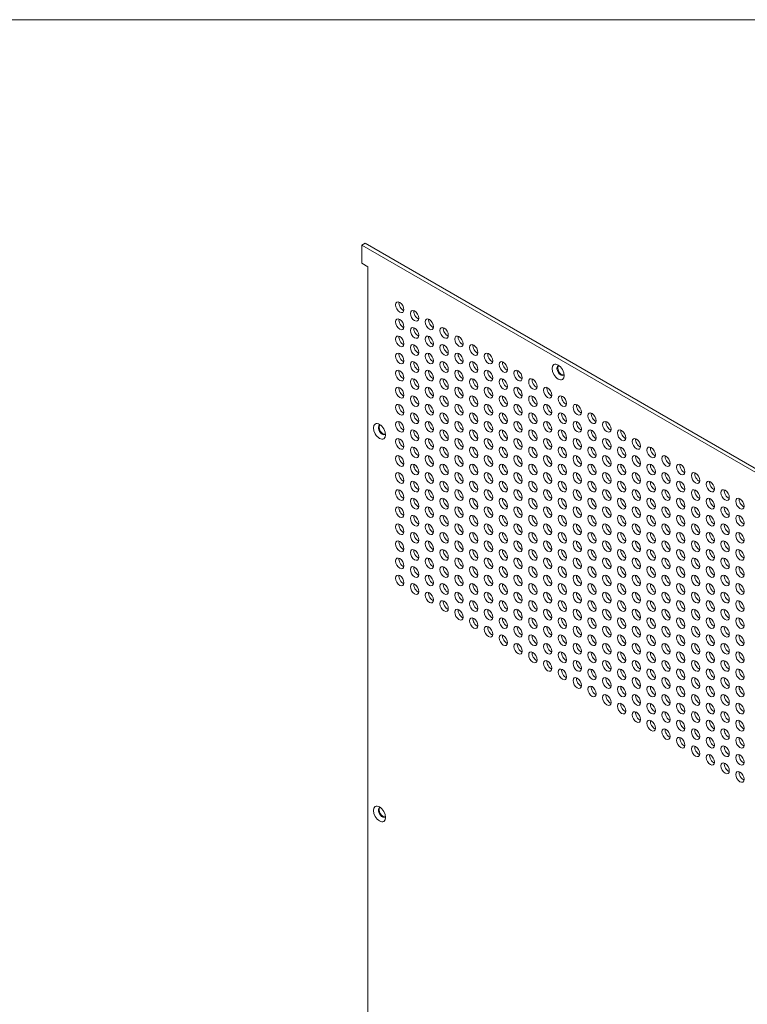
# Model space of a CAD drawing. Header units: millimetres. Extents: x 48 to 1349, y 48 to 1031.
# Tile 5 of 6: x 904 to 1125, y 732 to 1031. Entities that reach past the tile are written whole.
import ezdxf

# ---------------------------------------------------------------- set-up
doc = ezdxf.new("R2010")
doc.units = ezdxf.units.MM
doc.header["$LTSCALE"] = 5
doc.layers.add('Sketch Geometry (ANSI)', color=7, linetype='Continuous', lineweight=9)
doc.layers.add('Visible (ANSI)', color=7, linetype='Continuous', lineweight=18)

# ---------------------------------------------------------------- blocks, each defined once
blk = doc.blocks.new('Borders Default Border')
at = {"layer": 'Sketch Geometry (ANSI)', "flags": 128}
blk.add_lwpolyline([(9.652, 9.652), (9.652, 206.248), (269.748, 206.248), (269.748, 9.652), (9.652, 9.652)], dxfattribs=at)

msp = doc.modelspace()

# ---------------------------------------------------------------- linework, layer by layer
at = {"layer": 'Visible (ANSI)'}
for p, q in [((1009.348, 963.347), (1008.328, 962.758)), ((1008.328, 957.283), (1008.328, 962.758)), ((1008.328, 962.758), (1242.404, 827.614)), ((1243.424, 828.203), (1009.348, 963.347)), ((1010.124, 956.246), (1008.328, 957.283)), ((1010.124, 511.917), (1010.124, 956.246))]:
    msp.add_line(p, q, dxfattribs=at)
for centre, major_axis in [((1019.823, 943.927), (-0.899, 1.557)), ((1024.313, 941.335), (-0.899, 1.557)), ((1019.823, 938.742), (-0.899, 1.557)), ((1028.803, 938.742), (-0.899, 1.557)), ((1024.313, 936.15), (-0.899, 1.557)), ((1033.293, 936.15), (-0.899, 1.557)), ((1019.823, 933.557), (-0.899, 1.557)), ((1024.313, 930.965), (-0.899, 1.557)), ((1028.803, 933.557), (-0.899, 1.557)), ((1033.293, 930.965), (-0.899, 1.557)), ((1037.783, 933.557), (-0.899, 1.557)), ((1042.274, 930.965), (-0.899, 1.557)), ((1019.823, 928.373), (-0.899, 1.557)), ((1028.803, 928.373), (-0.899, 1.557)), ((1037.783, 928.373), (-0.899, 1.557)), ((1046.764, 928.373), (-0.899, 1.557)), ((1024.313, 925.78), (-0.899, 1.557)), ((1033.293, 925.78), (-0.899, 1.557)), ((1042.274, 925.78), (-0.899, 1.557)), ((1051.254, 925.78), (-0.899, 1.557)), ((1067.892, 924.254), (-1.3, 2.252)), ((1019.823, 923.188), (-0.899, 1.557)), ((1028.803, 923.188), (-0.899, 1.557)), ((1037.783, 923.188), (-0.899, 1.557)), ((1046.764, 923.188), (-0.899, 1.557)), ((1055.744, 923.188), (-0.899, 1.557)), ((1024.313, 920.596), (-0.899, 1.557)), ((1033.293, 920.596), (-0.899, 1.557)), ((1042.274, 920.596), (-0.899, 1.557)), ((1051.254, 920.596), (-0.899, 1.557)), ((1060.234, 920.596), (-0.899, 1.557)), ((1019.823, 918.003), (-0.899, 1.557)), ((1028.803, 918.003), (-0.899, 1.557)), ((1037.783, 918.003), (-0.899, 1.557)), ((1046.764, 918.003), (-0.899, 1.557)), ((1055.744, 918.003), (-0.899, 1.557)), ((1064.724, 918.003), (-0.899, 1.557)), ((1024.313, 915.411), (-0.899, 1.557)), ((1033.293, 915.411), (-0.899, 1.557)), ((1042.274, 915.411), (-0.899, 1.557)), ((1051.254, 915.411), (-0.899, 1.557)), ((1060.234, 915.411), (-0.899, 1.557)), ((1069.214, 915.411), (-0.899, 1.557)), ((1019.823, 912.818), (-0.899, 1.557)), ((1024.313, 910.226), (-0.899, 1.557)), ((1028.803, 912.818), (-0.899, 1.557)), ((1033.293, 910.226), (-0.899, 1.557)), ((1037.783, 912.818), (-0.899, 1.557)), ((1042.274, 910.226), (-0.899, 1.557)), ((1046.764, 912.818), (-0.899, 1.557)), ((1051.254, 910.226), (-0.899, 1.557)), ((1055.744, 912.818), (-0.899, 1.557)), ((1060.234, 910.226), (-0.899, 1.557)), ((1064.724, 912.818), (-0.899, 1.557)), ((1069.214, 910.226), (-0.899, 1.557)), ((1073.704, 912.818), (-0.899, 1.557)), ((1078.195, 910.226), (-0.899, 1.557)), ((1013.688, 906.232), (-1.3, 2.252)), ((1019.823, 907.634), (-0.899, 1.557)), ((1028.803, 907.634), (-0.899, 1.557)), ((1037.783, 907.634), (-0.899, 1.557)), ((1046.764, 907.634), (-0.899, 1.557)), ((1055.744, 907.634), (-0.899, 1.557)), ((1064.724, 907.634), (-0.899, 1.557)), ((1073.704, 907.634), (-0.899, 1.557)), ((1082.685, 907.634), (-0.899, 1.557)), ((1024.313, 905.041), (-0.899, 1.557)), ((1033.293, 905.041), (-0.899, 1.557)), ((1042.274, 905.041), (-0.899, 1.557)), ((1051.254, 905.041), (-0.899, 1.557)), ((1060.234, 905.041), (-0.899, 1.557)), ((1069.214, 905.041), (-0.899, 1.557)), ((1078.195, 905.041), (-0.899, 1.557)), ((1087.175, 905.041), (-0.899, 1.557)), ((1019.823, 902.449), (-0.899, 1.557)), ((1028.803, 902.449), (-0.899, 1.557)), ((1037.783, 902.449), (-0.899, 1.557)), ((1046.764, 902.449), (-0.899, 1.557)), ((1055.744, 902.449), (-0.899, 1.557)), ((1064.724, 902.449), (-0.899, 1.557)), ((1073.704, 902.449), (-0.899, 1.557)), ((1082.685, 902.449), (-0.899, 1.557)), ((1091.665, 902.449), (-0.899, 1.557)), ((1024.313, 899.857), (-0.899, 1.557)), ((1033.293, 899.857), (-0.899, 1.557)), ((1042.274, 899.857), (-0.899, 1.557)), ((1051.254, 899.857), (-0.899, 1.557)), ((1060.234, 899.857), (-0.899, 1.557)), ((1069.214, 899.857), (-0.899, 1.557)), ((1078.195, 899.857), (-0.899, 1.557)), ((1087.175, 899.857), (-0.899, 1.557)), ((1096.155, 899.857), (-0.899, 1.557)), ((1019.823, 897.264), (-0.899, 1.557)), ((1028.803, 897.264), (-0.899, 1.557)), ((1037.783, 897.264), (-0.899, 1.557)), ((1046.764, 897.264), (-0.899, 1.557)), ((1055.744, 897.264), (-0.899, 1.557)), ((1064.724, 897.264), (-0.899, 1.557)), ((1073.704, 897.264), (-0.899, 1.557)), ((1082.685, 897.264), (-0.899, 1.557)), ((1091.665, 897.264), (-0.899, 1.557)), ((1100.645, 897.264), (-0.899, 1.557)), ((1019.823, 892.079), (-0.899, 1.557)), ((1024.313, 894.672), (-0.899, 1.557)), ((1028.803, 892.079), (-0.899, 1.557)), ((1033.293, 894.672), (-0.899, 1.557)), ((1037.783, 892.079), (-0.899, 1.557)), ((1042.274, 894.672), (-0.899, 1.557)), ((1046.764, 892.079), (-0.899, 1.557)), ((1051.254, 894.672), (-0.899, 1.557)), ((1055.744, 892.079), (-0.899, 1.557)), ((1060.234, 894.672), (-0.899, 1.557)), ((1064.724, 892.079), (-0.899, 1.557)), ((1069.214, 894.672), (-0.899, 1.557)), ((1073.704, 892.079), (-0.899, 1.557)), ((1078.195, 894.672), (-0.899, 1.557)), ((1082.685, 892.079), (-0.899, 1.557)), ((1087.175, 894.672), (-0.899, 1.557)), ((1091.665, 892.079), (-0.899, 1.557)), ((1096.155, 894.672), (-0.899, 1.557)), ((1100.645, 892.079), (-0.899, 1.557)), ((1105.135, 894.672), (-0.899, 1.557)), ((1109.625, 892.079), (-0.899, 1.557)), ((1024.313, 889.487), (-0.899, 1.557)), ((1033.293, 889.487), (-0.899, 1.557)), ((1042.274, 889.487), (-0.899, 1.557)), ((1051.254, 889.487), (-0.899, 1.557)), ((1060.234, 889.487), (-0.899, 1.557)), ((1069.214, 889.487), (-0.899, 1.557)), ((1078.195, 889.487), (-0.899, 1.557)), ((1087.175, 889.487), (-0.899, 1.557)), ((1096.155, 889.487), (-0.899, 1.557)), ((1105.135, 889.487), (-0.899, 1.557)), ((1114.116, 889.487), (-0.899, 1.557)), ((1019.823, 886.895), (-0.899, 1.557)), ((1028.803, 886.895), (-0.899, 1.557)), ((1037.783, 886.895), (-0.899, 1.557)), ((1046.764, 886.895), (-0.899, 1.557)), ((1055.744, 886.895), (-0.899, 1.557)), ((1064.724, 886.895), (-0.899, 1.557)), ((1073.704, 886.895), (-0.899, 1.557)), ((1082.685, 886.895), (-0.899, 1.557)), ((1091.665, 886.895), (-0.899, 1.557)), ((1100.645, 886.895), (-0.899, 1.557)), ((1109.625, 886.895), (-0.899, 1.557)), ((1118.606, 886.895), (-0.899, 1.557)), ((1024.313, 884.302), (-0.899, 1.557)), ((1033.293, 884.302), (-0.899, 1.557)), ((1042.274, 884.302), (-0.899, 1.557)), ((1051.254, 884.302), (-0.899, 1.557)), ((1060.234, 884.302), (-0.899, 1.557)), ((1069.214, 884.302), (-0.899, 1.557)), ((1078.195, 884.302), (-0.899, 1.557)), ((1087.175, 884.302), (-0.899, 1.557)), ((1096.155, 884.302), (-0.899, 1.557)), ((1105.135, 884.302), (-0.899, 1.557)), ((1114.116, 884.302), (-0.899, 1.557)), ((1123.096, 884.302), (-0.899, 1.557)), ((1019.823, 881.71), (-0.899, 1.557)), ((1028.803, 881.71), (-0.899, 1.557)), ((1037.783, 881.71), (-0.899, 1.557)), ((1046.764, 881.71), (-0.899, 1.557)), ((1055.744, 881.71), (-0.899, 1.557)), ((1064.724, 881.71), (-0.899, 1.557)), ((1073.704, 881.71), (-0.899, 1.557)), ((1082.685, 881.71), (-0.899, 1.557)), ((1091.665, 881.71), (-0.899, 1.557)), ((1100.645, 881.71), (-0.899, 1.557)), ((1109.625, 881.71), (-0.899, 1.557)), ((1118.606, 881.71), (-0.899, 1.557)), ((1024.313, 879.118), (-0.899, 1.557)), ((1033.293, 879.118), (-0.899, 1.557)), ((1042.274, 879.118), (-0.899, 1.557)), ((1051.254, 879.118), (-0.899, 1.557)), ((1060.234, 879.118), (-0.899, 1.557)), ((1069.214, 879.118), (-0.899, 1.557)), ((1078.195, 879.118), (-0.899, 1.557)), ((1087.175, 879.118), (-0.899, 1.557)), ((1096.155, 879.118), (-0.899, 1.557)), ((1105.135, 879.118), (-0.899, 1.557)), ((1114.116, 879.118), (-0.899, 1.557)), ((1123.096, 879.118), (-0.899, 1.557)), ((1019.823, 876.525), (-0.899, 1.557)), ((1028.803, 876.525), (-0.899, 1.557)), ((1037.783, 876.525), (-0.899, 1.557)), ((1046.764, 876.525), (-0.899, 1.557)), ((1055.744, 876.525), (-0.899, 1.557)), ((1064.724, 876.525), (-0.899, 1.557)), ((1073.704, 876.525), (-0.899, 1.557)), ((1082.685, 876.525), (-0.899, 1.557)), ((1091.665, 876.525), (-0.899, 1.557)), ((1100.645, 876.525), (-0.899, 1.557)), ((1109.625, 876.525), (-0.899, 1.557)), ((1118.606, 876.525), (-0.899, 1.557)), ((1019.823, 871.34), (-0.899, 1.557)), ((1024.313, 873.933), (-0.899, 1.557)), ((1028.803, 871.34), (-0.899, 1.557)), ((1033.293, 873.933), (-0.899, 1.557)), ((1037.783, 871.34), (-0.899, 1.557)), ((1042.274, 873.933), (-0.899, 1.557)), ((1046.764, 871.34), (-0.899, 1.557)), ((1051.254, 873.933), (-0.899, 1.557)), ((1055.744, 871.34), (-0.899, 1.557)), ((1060.234, 873.933), (-0.899, 1.557)), ((1064.724, 871.34), (-0.899, 1.557)), ((1069.214, 873.933), (-0.899, 1.557)), ((1073.704, 871.34), (-0.899, 1.557)), ((1078.195, 873.933), (-0.899, 1.557)), ((1082.685, 871.34), (-0.899, 1.557)), ((1087.175, 873.933), (-0.899, 1.557)), ((1091.665, 871.34), (-0.899, 1.557)), ((1096.155, 873.933), (-0.899, 1.557)), ((1100.645, 871.34), (-0.899, 1.557)), ((1105.135, 873.933), (-0.899, 1.557)), ((1109.625, 871.34), (-0.899, 1.557)), ((1114.116, 873.933), (-0.899, 1.557)), ((1118.606, 871.34), (-0.899, 1.557)), ((1123.096, 873.933), (-0.899, 1.557)), ((1024.313, 868.748), (-0.899, 1.557)), ((1033.293, 868.748), (-0.899, 1.557)), ((1042.274, 868.748), (-0.899, 1.557)), ((1051.254, 868.748), (-0.899, 1.557)), ((1060.234, 868.748), (-0.899, 1.557)), ((1069.214, 868.748), (-0.899, 1.557)), ((1078.195, 868.748), (-0.899, 1.557)), ((1087.175, 868.748), (-0.899, 1.557)), ((1096.155, 868.748), (-0.899, 1.557)), ((1105.135, 868.748), (-0.899, 1.557)), ((1114.116, 868.748), (-0.899, 1.557)), ((1123.096, 868.748), (-0.899, 1.557)), ((1019.823, 866.156), (-0.899, 1.557)), ((1028.803, 866.156), (-0.899, 1.557)), ((1037.783, 866.156), (-0.899, 1.557)), ((1046.764, 866.156), (-0.899, 1.557)), ((1055.744, 866.156), (-0.899, 1.557)), ((1064.724, 866.156), (-0.899, 1.557)), ((1073.704, 866.156), (-0.899, 1.557)), ((1082.685, 866.156), (-0.899, 1.557)), ((1091.665, 866.156), (-0.899, 1.557)), ((1100.645, 866.156), (-0.899, 1.557)), ((1109.625, 866.156), (-0.899, 1.557)), ((1118.606, 866.156), (-0.899, 1.557)), ((1024.313, 863.563), (-0.899, 1.557)), ((1033.293, 863.563), (-0.899, 1.557)), ((1042.274, 863.563), (-0.899, 1.557)), ((1051.254, 863.563), (-0.899, 1.557)), ((1060.234, 863.563), (-0.899, 1.557)), ((1069.214, 863.563), (-0.899, 1.557)), ((1078.195, 863.563), (-0.899, 1.557)), ((1087.175, 863.563), (-0.899, 1.557)), ((1096.155, 863.563), (-0.899, 1.557)), ((1105.135, 863.563), (-0.899, 1.557)), ((1114.116, 863.563), (-0.899, 1.557)), ((1123.096, 863.563), (-0.899, 1.557)), ((1019.823, 860.971), (-0.899, 1.557)), ((1028.803, 860.971), (-0.899, 1.557)), ((1037.783, 860.971), (-0.899, 1.557)), ((1046.764, 860.971), (-0.899, 1.557)), ((1055.744, 860.971), (-0.899, 1.557)), ((1064.724, 860.971), (-0.899, 1.557)), ((1073.704, 860.971), (-0.899, 1.557)), ((1082.685, 860.971), (-0.899, 1.557)), ((1091.665, 860.971), (-0.899, 1.557)), ((1100.645, 860.971), (-0.899, 1.557)), ((1109.625, 860.971), (-0.899, 1.557)), ((1118.606, 860.971), (-0.899, 1.557)), ((1024.313, 858.379), (-0.899, 1.557)), ((1033.293, 858.379), (-0.899, 1.557)), ((1042.274, 858.379), (-0.899, 1.557)), ((1051.254, 858.379), (-0.899, 1.557)), ((1060.234, 858.379), (-0.899, 1.557)), ((1069.214, 858.379), (-0.899, 1.557)), ((1078.195, 858.379), (-0.899, 1.557)), ((1087.175, 858.379), (-0.899, 1.557)), ((1096.155, 858.379), (-0.899, 1.557)), ((1105.135, 858.379), (-0.899, 1.557)), ((1114.116, 858.379), (-0.899, 1.557)), ((1123.096, 858.379), (-0.899, 1.557)), ((1028.803, 855.786), (-0.899, 1.557)), ((1033.293, 853.194), (-0.899, 1.557)), ((1037.783, 855.786), (-0.899, 1.557)), ((1042.274, 853.194), (-0.899, 1.557)), ((1046.764, 855.786), (-0.899, 1.557)), ((1051.254, 853.194), (-0.899, 1.557)), ((1055.744, 855.786), (-0.899, 1.557)), ((1060.234, 853.194), (-0.899, 1.557)), ((1064.724, 855.786), (-0.899, 1.557)), ((1069.214, 853.194), (-0.899, 1.557)), ((1073.704, 855.786), (-0.899, 1.557)), ((1078.195, 853.194), (-0.899, 1.557)), ((1082.685, 855.786), (-0.899, 1.557)), ((1087.175, 853.194), (-0.899, 1.557)), ((1091.665, 855.786), (-0.899, 1.557)), ((1096.155, 853.194), (-0.899, 1.557)), ((1100.645, 855.786), (-0.899, 1.557)), ((1105.135, 853.194), (-0.899, 1.557)), ((1109.625, 855.786), (-0.899, 1.557)), ((1114.116, 853.194), (-0.899, 1.557)), ((1118.606, 855.786), (-0.899, 1.557)), ((1123.096, 853.194), (-0.899, 1.557)), ((1037.783, 850.601), (-0.899, 1.557)), ((1046.764, 850.601), (-0.899, 1.557)), ((1055.744, 850.601), (-0.899, 1.557)), ((1064.724, 850.601), (-0.899, 1.557)), ((1073.704, 850.601), (-0.899, 1.557)), ((1082.685, 850.601), (-0.899, 1.557)), ((1091.665, 850.601), (-0.899, 1.557)), ((1100.645, 850.601), (-0.899, 1.557)), ((1109.625, 850.601), (-0.899, 1.557)), ((1118.606, 850.601), (-0.899, 1.557)), ((1042.274, 848.009), (-0.899, 1.557)), ((1051.254, 848.009), (-0.899, 1.557)), ((1060.234, 848.009), (-0.899, 1.557)), ((1069.214, 848.009), (-0.899, 1.557)), ((1078.195, 848.009), (-0.899, 1.557)), ((1087.175, 848.009), (-0.899, 1.557)), ((1096.155, 848.009), (-0.899, 1.557)), ((1105.135, 848.009), (-0.899, 1.557)), ((1114.116, 848.009), (-0.899, 1.557)), ((1123.096, 848.009), (-0.899, 1.557)), ((1046.764, 845.417), (-0.899, 1.557)), ((1055.744, 845.417), (-0.899, 1.557)), ((1064.724, 845.417), (-0.899, 1.557)), ((1073.704, 845.417), (-0.899, 1.557)), ((1082.685, 845.417), (-0.899, 1.557)), ((1091.665, 845.417), (-0.899, 1.557)), ((1100.645, 845.417), (-0.899, 1.557)), ((1109.625, 845.417), (-0.899, 1.557)), ((1118.606, 845.417), (-0.899, 1.557)), ((1051.254, 842.824), (-0.899, 1.557)), ((1060.234, 842.824), (-0.899, 1.557)), ((1069.214, 842.824), (-0.899, 1.557)), ((1078.195, 842.824), (-0.899, 1.557)), ((1087.175, 842.824), (-0.899, 1.557)), ((1096.155, 842.824), (-0.899, 1.557)), ((1105.135, 842.824), (-0.899, 1.557)), ((1114.116, 842.824), (-0.899, 1.557)), ((1123.096, 842.824), (-0.899, 1.557)), ((1055.744, 840.232), (-0.899, 1.557)), ((1064.724, 840.232), (-0.899, 1.557)), ((1073.704, 840.232), (-0.899, 1.557)), ((1082.685, 840.232), (-0.899, 1.557)), ((1091.665, 840.232), (-0.899, 1.557)), ((1100.645, 840.232), (-0.899, 1.557)), ((1109.625, 840.232), (-0.899, 1.557)), ((1118.606, 840.232), (-0.899, 1.557)), ((1060.234, 837.639), (-0.899, 1.557)), ((1069.214, 837.639), (-0.899, 1.557)), ((1078.195, 837.639), (-0.899, 1.557)), ((1087.175, 837.639), (-0.899, 1.557)), ((1096.155, 837.639), (-0.899, 1.557)), ((1105.135, 837.639), (-0.899, 1.557)), ((1114.116, 837.639), (-0.899, 1.557)), ((1123.096, 837.639), (-0.899, 1.557)), ((1064.724, 835.047), (-0.899, 1.557)), ((1069.214, 832.455), (-0.899, 1.557)), ((1073.704, 835.047), (-0.899, 1.557)), ((1078.195, 832.455), (-0.899, 1.557)), ((1082.685, 835.047), (-0.899, 1.557)), ((1087.175, 832.455), (-0.899, 1.557)), ((1091.665, 835.047), (-0.899, 1.557)), ((1096.155, 832.455), (-0.899, 1.557)), ((1100.645, 835.047), (-0.899, 1.557)), ((1105.135, 832.455), (-0.899, 1.557)), ((1109.625, 835.047), (-0.899, 1.557)), ((1114.116, 832.455), (-0.899, 1.557)), ((1118.606, 835.047), (-0.899, 1.557)), ((1123.096, 832.455), (-0.899, 1.557)), ((1073.704, 829.862), (-0.899, 1.557)), ((1082.685, 829.862), (-0.899, 1.557)), ((1091.665, 829.862), (-0.899, 1.557)), ((1100.645, 829.862), (-0.899, 1.557)), ((1109.625, 829.862), (-0.899, 1.557)), ((1118.606, 829.862), (-0.899, 1.557)), ((1078.195, 827.27), (-0.899, 1.557)), ((1087.175, 827.27), (-0.899, 1.557)), ((1096.155, 827.27), (-0.899, 1.557)), ((1105.135, 827.27), (-0.899, 1.557)), ((1114.116, 827.27), (-0.899, 1.557)), ((1123.096, 827.27), (-0.899, 1.557)), ((1082.685, 824.678), (-0.899, 1.557)), ((1091.665, 824.678), (-0.899, 1.557)), ((1100.645, 824.678), (-0.899, 1.557)), ((1109.625, 824.678), (-0.899, 1.557)), ((1118.606, 824.678), (-0.899, 1.557)), ((1087.175, 822.085), (-0.899, 1.557)), ((1096.155, 822.085), (-0.899, 1.557)), ((1105.135, 822.085), (-0.899, 1.557)), ((1114.116, 822.085), (-0.899, 1.557)), ((1123.096, 822.085), (-0.899, 1.557)), ((1091.665, 819.493), (-0.899, 1.557)), ((1100.645, 819.493), (-0.899, 1.557)), ((1109.625, 819.493), (-0.899, 1.557)), ((1118.606, 819.493), (-0.899, 1.557)), ((1096.155, 816.9), (-0.899, 1.557)), ((1100.645, 814.308), (-0.899, 1.557)), ((1105.135, 816.9), (-0.899, 1.557)), ((1109.625, 814.308), (-0.899, 1.557)), ((1114.116, 816.9), (-0.899, 1.557)), ((1118.606, 814.308), (-0.899, 1.557)), ((1123.096, 816.9), (-0.899, 1.557)), ((1105.135, 811.716), (-0.899, 1.557)), ((1114.116, 811.716), (-0.899, 1.557)), ((1123.096, 811.716), (-0.899, 1.557)), ((1109.625, 809.123), (-0.899, 1.557)), ((1118.606, 809.123), (-0.899, 1.557)), ((1114.116, 806.531), (-0.899, 1.557)), ((1123.096, 806.531), (-0.899, 1.557)), ((1118.606, 803.939), (-0.899, 1.557)), ((1123.096, 801.346), (-0.899, 1.557)), ((1013.688, 790.093), (-1.3, 2.252))]:
    msp.add_ellipse(centre, major_axis=major_axis, ratio=0.5773503, dxfattribs=at)
for centre, major_axis, start_param, end_param in [((1020.843, 944.516), (0.899, -1.557), 3.744796, 5.679982), ((1025.333, 941.924), (0.899, -1.557), 3.744796, 5.679982), ((1020.843, 939.331), (0.899, -1.557), 3.744796, 5.679982), ((1029.823, 939.331), (0.899, -1.557), 3.744796, 5.679982), ((1025.333, 936.739), (0.899, -1.557), 3.744796, 5.679982), ((1034.313, 936.739), (0.899, -1.557), 3.744796, 5.679982), ((1020.843, 934.146), (0.899, -1.557), 3.744796, 5.679982), ((1029.823, 934.146), (0.899, -1.557), 3.744796, 5.679982), ((1038.804, 934.146), (0.899, -1.557), 3.744796, 5.679982), ((1020.843, 928.962), (0.899, -1.557), 3.744796, 5.679982), ((1025.333, 931.554), (0.899, -1.557), 3.744796, 5.679982), ((1029.823, 928.962), (0.899, -1.557), 3.744796, 5.679982), ((1034.313, 931.554), (0.899, -1.557), 3.744796, 5.679982), ((1038.804, 928.962), (0.899, -1.557), 3.744796, 5.679982), ((1043.294, 931.554), (0.899, -1.557), 3.744796, 5.679982), ((1047.784, 928.962), (0.899, -1.557), 3.744796, 5.679982), ((1025.333, 926.369), (0.899, -1.557), 3.744796, 5.679982), ((1034.313, 926.369), (0.899, -1.557), 3.744796, 5.679982), ((1043.294, 926.369), (0.899, -1.557), 3.744796, 5.679982), ((1052.274, 926.369), (0.899, -1.557), 3.744796, 5.679982), ((1020.843, 923.777), (0.899, -1.557), 3.744796, 5.679982), ((1029.823, 923.777), (0.899, -1.557), 3.744796, 5.679982), ((1038.804, 923.777), (0.899, -1.557), 3.744796, 5.679982), ((1047.784, 923.777), (0.899, -1.557), 3.744796, 5.679982), ((1056.764, 923.777), (0.899, -1.557), 3.744796, 5.679982), ((1068.686, 924.712), (-0.813, 1.408), 5.966917, 9.7410463), ((1068.913, 924.843), (-0.813, 1.408), 0.1399537, 3.0016389), ((1025.333, 921.185), (0.899, -1.557), 3.744796, 5.679982), ((1034.313, 921.185), (0.899, -1.557), 3.744796, 5.679982), ((1043.294, 921.185), (0.899, -1.557), 3.744796, 5.679982), ((1052.274, 921.185), (0.899, -1.557), 3.744796, 5.679982), ((1061.254, 921.185), (0.899, -1.557), 3.744796, 5.679982), ((1020.843, 918.592), (0.899, -1.557), 3.744796, 5.679982), ((1029.823, 918.592), (0.899, -1.557), 3.744796, 5.679982), ((1038.804, 918.592), (0.899, -1.557), 3.744796, 5.679982), ((1047.784, 918.592), (0.899, -1.557), 3.744796, 5.679982), ((1056.764, 918.592), (0.899, -1.557), 3.744796, 5.679982), ((1065.744, 918.592), (0.899, -1.557), 3.744796, 5.679982), ((1025.333, 916), (0.899, -1.557), 3.744796, 5.679982), ((1034.313, 916), (0.899, -1.557), 3.744796, 5.679982), ((1043.294, 916), (0.899, -1.557), 3.744796, 5.679982), ((1052.274, 916), (0.899, -1.557), 3.744796, 5.679982), ((1061.254, 916), (0.899, -1.557), 3.744796, 5.679982), ((1070.234, 916), (0.899, -1.557), 3.744796, 5.679982), ((1020.843, 913.407), (0.899, -1.557), 3.744796, 5.679982), ((1025.333, 910.815), (0.899, -1.557), 3.744796, 5.679982), ((1029.823, 913.407), (0.899, -1.557), 3.744796, 5.679982), ((1034.313, 910.815), (0.899, -1.557), 3.744796, 5.679982), ((1038.804, 913.407), (0.899, -1.557), 3.744796, 5.679982), ((1043.294, 910.815), (0.899, -1.557), 3.744796, 5.679982), ((1047.784, 913.407), (0.899, -1.557), 3.744796, 5.679982), ((1052.274, 910.815), (0.899, -1.557), 3.744796, 5.679982), ((1056.764, 913.407), (0.899, -1.557), 3.744796, 5.679982), ((1061.254, 910.815), (0.899, -1.557), 3.744796, 5.679982), ((1065.744, 913.407), (0.899, -1.557), 3.744796, 5.679982), ((1070.234, 910.815), (0.899, -1.557), 3.744796, 5.679982), ((1074.725, 913.407), (0.899, -1.557), 3.744796, 5.679982), ((1079.215, 910.815), (0.899, -1.557), 3.744796, 5.679982), ((1020.843, 908.223), (0.899, -1.557), 3.744796, 5.679982), ((1029.823, 908.223), (0.899, -1.557), 3.744796, 5.679982), ((1038.804, 908.223), (0.899, -1.557), 3.744796, 5.679982), ((1047.784, 908.223), (0.899, -1.557), 3.744796, 5.679982), ((1056.764, 908.223), (0.899, -1.557), 3.744796, 5.679982), ((1065.744, 908.223), (0.899, -1.557), 3.744796, 5.679982), ((1074.725, 908.223), (0.899, -1.557), 3.744796, 5.679982), ((1083.705, 908.223), (0.899, -1.557), 3.744796, 5.679982), ((1014.481, 906.69), (-0.813, 1.408), 5.966917, 9.7410463), ((1014.708, 906.821), (-0.813, 1.408), 0.1399537, 3.0016389), ((1025.333, 905.63), (0.899, -1.557), 3.744796, 5.679982), ((1034.313, 905.63), (0.899, -1.557), 3.744796, 5.679982), ((1043.294, 905.63), (0.899, -1.557), 3.744796, 5.679982), ((1052.274, 905.63), (0.899, -1.557), 3.744796, 5.679982), ((1061.254, 905.63), (0.899, -1.557), 3.744796, 5.679982), ((1070.234, 905.63), (0.899, -1.557), 3.744796, 5.679982), ((1079.215, 905.63), (0.899, -1.557), 3.744796, 5.679982), ((1088.195, 905.63), (0.899, -1.557), 3.744796, 5.679982), ((1020.843, 903.038), (0.899, -1.557), 3.744796, 5.679982), ((1029.823, 903.038), (0.899, -1.557), 3.744796, 5.679982), ((1038.804, 903.038), (0.899, -1.557), 3.744796, 5.679982), ((1047.784, 903.038), (0.899, -1.557), 3.744796, 5.679982), ((1056.764, 903.038), (0.899, -1.557), 3.744796, 5.679982), ((1065.744, 903.038), (0.899, -1.557), 3.744796, 5.679982), ((1074.725, 903.038), (0.899, -1.557), 3.744796, 5.679982), ((1083.705, 903.038), (0.899, -1.557), 3.744796, 5.679982), ((1092.685, 903.038), (0.899, -1.557), 3.744796, 5.679982), ((1025.333, 900.446), (0.899, -1.557), 3.744796, 5.679982), ((1034.313, 900.446), (0.899, -1.557), 3.744796, 5.679982), ((1043.294, 900.446), (0.899, -1.557), 3.744796, 5.679982), ((1052.274, 900.446), (0.899, -1.557), 3.744796, 5.679982), ((1061.254, 900.446), (0.899, -1.557), 3.744796, 5.679982), ((1070.234, 900.446), (0.899, -1.557), 3.744796, 5.679982), ((1079.215, 900.446), (0.899, -1.557), 3.744796, 5.679982), ((1088.195, 900.446), (0.899, -1.557), 3.744796, 5.679982), ((1097.175, 900.446), (0.899, -1.557), 3.744796, 5.679982), ((1020.843, 897.853), (0.899, -1.557), 3.744796, 5.679982), ((1029.823, 897.853), (0.899, -1.557), 3.744796, 5.679982), ((1038.804, 897.853), (0.899, -1.557), 3.744796, 5.679982), ((1047.784, 897.853), (0.899, -1.557), 3.744796, 5.679982), ((1056.764, 897.853), (0.899, -1.557), 3.744796, 5.679982), ((1065.744, 897.853), (0.899, -1.557), 3.744796, 5.679982), ((1074.725, 897.853), (0.899, -1.557), 3.744796, 5.679982), ((1083.705, 897.853), (0.899, -1.557), 3.744796, 5.679982), ((1092.685, 897.853), (0.899, -1.557), 3.744796, 5.679982), ((1101.665, 897.853), (0.899, -1.557), 3.744796, 5.679982), ((1025.333, 895.261), (0.899, -1.557), 3.744796, 5.679982), ((1034.313, 895.261), (0.899, -1.557), 3.744796, 5.679982), ((1043.294, 895.261), (0.899, -1.557), 3.744796, 5.679982), ((1052.274, 895.261), (0.899, -1.557), 3.744796, 5.679982), ((1061.254, 895.261), (0.899, -1.557), 3.744796, 5.679982), ((1070.234, 895.261), (0.899, -1.557), 3.744796, 5.679982), ((1079.215, 895.261), (0.899, -1.557), 3.744796, 5.679982), ((1088.195, 895.261), (0.899, -1.557), 3.744796, 5.679982), ((1097.175, 895.261), (0.899, -1.557), 3.744796, 5.679982), ((1106.155, 895.261), (0.899, -1.557), 3.744796, 5.679982), ((1020.843, 892.668), (0.899, -1.557), 3.744796, 5.679982), ((1025.333, 890.076), (0.899, -1.557), 3.744796, 5.679982), ((1029.823, 892.668), (0.899, -1.557), 3.744796, 5.679982), ((1034.313, 890.076), (0.899, -1.557), 3.744796, 5.679982), ((1038.804, 892.668), (0.899, -1.557), 3.744796, 5.679982), ((1043.294, 890.076), (0.899, -1.557), 3.744796, 5.679982), ((1047.784, 892.668), (0.899, -1.557), 3.744796, 5.679982), ((1052.274, 890.076), (0.899, -1.557), 3.744796, 5.679982), ((1056.764, 892.668), (0.899, -1.557), 3.744796, 5.679982), ((1061.254, 890.076), (0.899, -1.557), 3.744796, 5.679982), ((1065.744, 892.668), (0.899, -1.557), 3.744796, 5.679982), ((1070.234, 890.076), (0.899, -1.557), 3.744796, 5.679982), ((1074.725, 892.668), (0.899, -1.557), 3.744796, 5.679982), ((1079.215, 890.076), (0.899, -1.557), 3.744796, 5.679982), ((1083.705, 892.668), (0.899, -1.557), 3.744796, 5.679982), ((1088.195, 890.076), (0.899, -1.557), 3.744796, 5.679982), ((1092.685, 892.668), (0.899, -1.557), 3.744796, 5.679982), ((1097.175, 890.076), (0.899, -1.557), 3.744796, 5.679982), ((1101.665, 892.668), (0.899, -1.557), 3.744796, 5.679982), ((1106.155, 890.076), (0.899, -1.557), 3.744796, 5.679982), ((1110.646, 892.668), (0.899, -1.557), 3.744796, 5.679982), ((1115.136, 890.076), (0.899, -1.557), 3.744796, 5.679982), ((1020.843, 887.484), (0.899, -1.557), 3.744796, 5.679982), ((1029.823, 887.484), (0.899, -1.557), 3.744796, 5.679982), ((1038.804, 887.484), (0.899, -1.557), 3.744796, 5.679982), ((1047.784, 887.484), (0.899, -1.557), 3.744796, 5.679982), ((1056.764, 887.484), (0.899, -1.557), 3.744796, 5.679982), ((1065.744, 887.484), (0.899, -1.557), 3.744796, 5.679982), ((1074.725, 887.484), (0.899, -1.557), 3.744796, 5.679982), ((1083.705, 887.484), (0.899, -1.557), 3.744796, 5.679982), ((1092.685, 887.484), (0.899, -1.557), 3.744796, 5.679982), ((1101.665, 887.484), (0.899, -1.557), 3.744796, 5.679982), ((1110.646, 887.484), (0.899, -1.557), 3.744796, 5.679982), ((1119.626, 887.484), (0.899, -1.557), 3.744796, 5.679982), ((1025.333, 884.891), (0.899, -1.557), 3.744796, 5.679982), ((1034.313, 884.891), (0.899, -1.557), 3.744796, 5.679982), ((1043.294, 884.891), (0.899, -1.557), 3.744796, 5.679982), ((1052.274, 884.891), (0.899, -1.557), 3.744796, 5.679982), ((1061.254, 884.891), (0.899, -1.557), 3.744796, 5.679982), ((1070.234, 884.891), (0.899, -1.557), 3.744796, 5.679982), ((1079.215, 884.891), (0.899, -1.557), 3.744796, 5.679982), ((1088.195, 884.891), (0.899, -1.557), 3.744796, 5.679982), ((1097.175, 884.891), (0.899, -1.557), 3.744796, 5.679982), ((1106.155, 884.891), (0.899, -1.557), 3.744796, 5.679982), ((1115.136, 884.891), (0.899, -1.557), 3.744796, 5.679982), ((1124.116, 884.891), (0.899, -1.557), 3.744796, 5.679982), ((1020.843, 882.299), (0.899, -1.557), 3.744796, 5.679982), ((1029.823, 882.299), (0.899, -1.557), 3.744796, 5.679982), ((1038.804, 882.299), (0.899, -1.557), 3.744796, 5.679982), ((1047.784, 882.299), (0.899, -1.557), 3.744796, 5.679982), ((1056.764, 882.299), (0.899, -1.557), 3.744796, 5.679982), ((1065.744, 882.299), (0.899, -1.557), 3.744796, 5.679982), ((1074.725, 882.299), (0.899, -1.557), 3.744796, 5.679982), ((1083.705, 882.299), (0.899, -1.557), 3.744796, 5.679982), ((1092.685, 882.299), (0.899, -1.557), 3.744796, 5.679982), ((1101.665, 882.299), (0.899, -1.557), 3.744796, 5.679982), ((1110.646, 882.299), (0.899, -1.557), 3.744796, 5.679982), ((1119.626, 882.299), (0.899, -1.557), 3.744796, 5.679982), ((1025.333, 879.707), (0.899, -1.557), 3.744796, 5.679982), ((1034.313, 879.707), (0.899, -1.557), 3.744796, 5.679982), ((1043.294, 879.707), (0.899, -1.557), 3.744796, 5.679982), ((1052.274, 879.707), (0.899, -1.557), 3.744796, 5.679982), ((1061.254, 879.707), (0.899, -1.557), 3.744796, 5.679982), ((1070.234, 879.707), (0.899, -1.557), 3.744796, 5.679982), ((1079.215, 879.707), (0.899, -1.557), 3.744796, 5.679982), ((1088.195, 879.707), (0.899, -1.557), 3.744796, 5.679982), ((1097.175, 879.707), (0.899, -1.557), 3.744796, 5.679982), ((1106.155, 879.707), (0.899, -1.557), 3.744796, 5.679982), ((1115.136, 879.707), (0.899, -1.557), 3.744796, 5.679982), ((1124.116, 879.707), (0.899, -1.557), 3.744796, 5.679982), ((1020.843, 877.114), (0.899, -1.557), 3.744796, 5.679982), ((1029.823, 877.114), (0.899, -1.557), 3.744796, 5.679982), ((1038.804, 877.114), (0.899, -1.557), 3.744796, 5.679982), ((1047.784, 877.114), (0.899, -1.557), 3.744796, 5.679982), ((1056.764, 877.114), (0.899, -1.557), 3.744796, 5.679982), ((1065.744, 877.114), (0.899, -1.557), 3.744796, 5.679982), ((1074.725, 877.114), (0.899, -1.557), 3.744796, 5.679982), ((1083.705, 877.114), (0.899, -1.557), 3.744796, 5.679982), ((1092.685, 877.114), (0.899, -1.557), 3.744796, 5.679982), ((1101.665, 877.114), (0.899, -1.557), 3.744796, 5.679982), ((1110.646, 877.114), (0.899, -1.557), 3.744796, 5.679982), ((1119.626, 877.114), (0.899, -1.557), 3.744796, 5.679982), ((1020.843, 871.929), (0.899, -1.557), 3.744796, 5.679982), ((1025.333, 874.522), (0.899, -1.557), 3.744796, 5.679982), ((1029.823, 871.929), (0.899, -1.557), 3.744796, 5.679982), ((1034.313, 874.522), (0.899, -1.557), 3.744796, 5.679982), ((1038.804, 871.929), (0.899, -1.557), 3.744796, 5.679982), ((1043.294, 874.522), (0.899, -1.557), 3.744796, 5.679982), ((1047.784, 871.929), (0.899, -1.557), 3.744796, 5.679982), ((1052.274, 874.522), (0.899, -1.557), 3.744796, 5.679982), ((1056.764, 871.929), (0.899, -1.557), 3.744796, 5.679982), ((1061.254, 874.522), (0.899, -1.557), 3.744796, 5.679982), ((1065.744, 871.929), (0.899, -1.557), 3.744796, 5.679982), ((1070.234, 874.522), (0.899, -1.557), 3.744796, 5.679982), ((1074.725, 871.929), (0.899, -1.557), 3.744796, 5.679982), ((1079.215, 874.522), (0.899, -1.557), 3.744796, 5.679982), ((1083.705, 871.929), (0.899, -1.557), 3.744796, 5.679982), ((1088.195, 874.522), (0.899, -1.557), 3.744796, 5.679982), ((1092.685, 871.929), (0.899, -1.557), 3.744796, 5.679982), ((1097.175, 874.522), (0.899, -1.557), 3.744796, 5.679982), ((1101.665, 871.929), (0.899, -1.557), 3.744796, 5.679982), ((1106.155, 874.522), (0.899, -1.557), 3.744796, 5.679982), ((1110.646, 871.929), (0.899, -1.557), 3.744796, 5.679982), ((1115.136, 874.522), (0.899, -1.557), 3.744796, 5.679982), ((1119.626, 871.929), (0.899, -1.557), 3.744796, 5.679982), ((1124.116, 874.522), (0.899, -1.557), 3.744796, 5.679982), ((1025.333, 869.337), (0.899, -1.557), 3.744796, 5.679982), ((1034.313, 869.337), (0.899, -1.557), 3.744796, 5.679982), ((1043.294, 869.337), (0.899, -1.557), 3.744796, 5.679982), ((1052.274, 869.337), (0.899, -1.557), 3.744796, 5.679982), ((1061.254, 869.337), (0.899, -1.557), 3.744796, 5.679982), ((1070.234, 869.337), (0.899, -1.557), 3.744796, 5.679982), ((1079.215, 869.337), (0.899, -1.557), 3.744796, 5.679982), ((1088.195, 869.337), (0.899, -1.557), 3.744796, 5.679982), ((1097.175, 869.337), (0.899, -1.557), 3.744796, 5.679982), ((1106.155, 869.337), (0.899, -1.557), 3.744796, 5.679982), ((1115.136, 869.337), (0.899, -1.557), 3.744796, 5.679982), ((1124.116, 869.337), (0.899, -1.557), 3.744796, 5.679982), ((1020.843, 866.745), (0.899, -1.557), 3.744796, 5.679982), ((1029.823, 866.745), (0.899, -1.557), 3.744796, 5.679982), ((1038.804, 866.745), (0.899, -1.557), 3.744796, 5.679982), ((1047.784, 866.745), (0.899, -1.557), 3.744796, 5.679982), ((1056.764, 866.745), (0.899, -1.557), 3.744796, 5.679982), ((1065.744, 866.745), (0.899, -1.557), 3.744796, 5.679982), ((1074.725, 866.745), (0.899, -1.557), 3.744796, 5.679982), ((1083.705, 866.745), (0.899, -1.557), 3.744796, 5.679982), ((1092.685, 866.745), (0.899, -1.557), 3.744796, 5.679982), ((1101.665, 866.745), (0.899, -1.557), 3.744796, 5.679982), ((1110.646, 866.745), (0.899, -1.557), 3.744796, 5.679982), ((1119.626, 866.745), (0.899, -1.557), 3.744796, 5.679982), ((1025.333, 864.152), (0.899, -1.557), 3.744796, 5.679982), ((1034.313, 864.152), (0.899, -1.557), 3.744796, 5.679982), ((1043.294, 864.152), (0.899, -1.557), 3.744796, 5.679982), ((1052.274, 864.152), (0.899, -1.557), 3.744796, 5.679982), ((1061.254, 864.152), (0.899, -1.557), 3.744796, 5.679982), ((1070.234, 864.152), (0.899, -1.557), 3.744796, 5.679982), ((1079.215, 864.152), (0.899, -1.557), 3.744796, 5.679982), ((1088.195, 864.152), (0.899, -1.557), 3.744796, 5.679982), ((1097.175, 864.152), (0.899, -1.557), 3.744796, 5.679982), ((1106.155, 864.152), (0.899, -1.557), 3.744796, 5.679982), ((1115.136, 864.152), (0.899, -1.557), 3.744796, 5.679982), ((1124.116, 864.152), (0.899, -1.557), 3.744796, 5.679982), ((1020.843, 861.56), (0.899, -1.557), 3.744796, 5.679982), ((1029.823, 861.56), (0.899, -1.557), 3.744796, 5.679982), ((1038.804, 861.56), (0.899, -1.557), 3.744796, 5.679982), ((1047.784, 861.56), (0.899, -1.557), 3.744796, 5.679982), ((1056.764, 861.56), (0.899, -1.557), 3.744796, 5.679982), ((1065.744, 861.56), (0.899, -1.557), 3.744796, 5.679982), ((1074.725, 861.56), (0.899, -1.557), 3.744796, 5.679982), ((1083.705, 861.56), (0.899, -1.557), 3.744796, 5.679982), ((1092.685, 861.56), (0.899, -1.557), 3.744796, 5.679982), ((1101.665, 861.56), (0.899, -1.557), 3.744796, 5.679982), ((1110.646, 861.56), (0.899, -1.557), 3.744796, 5.679982), ((1119.626, 861.56), (0.899, -1.557), 3.744796, 5.679982), ((1025.333, 858.967), (0.899, -1.557), 3.744796, 5.679982), ((1034.313, 858.967), (0.899, -1.557), 3.744796, 5.679982), ((1043.294, 858.967), (0.899, -1.557), 3.744796, 5.679982), ((1052.274, 858.967), (0.899, -1.557), 3.744796, 5.679982), ((1061.254, 858.967), (0.899, -1.557), 3.744796, 5.679982), ((1070.234, 858.967), (0.899, -1.557), 3.744796, 5.679982), ((1079.215, 858.967), (0.899, -1.557), 3.744796, 5.679982), ((1088.195, 858.967), (0.899, -1.557), 3.744796, 5.679982), ((1097.175, 858.967), (0.899, -1.557), 3.744796, 5.679982), ((1106.155, 858.967), (0.899, -1.557), 3.744796, 5.679982), ((1115.136, 858.967), (0.899, -1.557), 3.744796, 5.679982), ((1124.116, 858.967), (0.899, -1.557), 3.744796, 5.679982), ((1029.823, 856.375), (0.899, -1.557), 3.744796, 5.679982), ((1038.804, 856.375), (0.899, -1.557), 3.744796, 5.679982), ((1047.784, 856.375), (0.899, -1.557), 3.744796, 5.679982), ((1056.764, 856.375), (0.899, -1.557), 3.744796, 5.679982), ((1065.744, 856.375), (0.899, -1.557), 3.744796, 5.679982), ((1074.725, 856.375), (0.899, -1.557), 3.744796, 5.679982), ((1083.705, 856.375), (0.899, -1.557), 3.744796, 5.679982), ((1092.685, 856.375), (0.899, -1.557), 3.744796, 5.679982), ((1101.665, 856.375), (0.899, -1.557), 3.744796, 5.679982), ((1110.646, 856.375), (0.899, -1.557), 3.744796, 5.679982), ((1119.626, 856.375), (0.899, -1.557), 3.744796, 5.679982), ((1034.313, 853.783), (0.899, -1.557), 3.744796, 5.679982), ((1038.804, 851.19), (0.899, -1.557), 3.744796, 5.679982), ((1043.294, 853.783), (0.899, -1.557), 3.744796, 5.679982), ((1047.784, 851.19), (0.899, -1.557), 3.744796, 5.679982), ((1052.274, 853.783), (0.899, -1.557), 3.744796, 5.679982), ((1056.764, 851.19), (0.899, -1.557), 3.744796, 5.679982), ((1061.254, 853.783), (0.899, -1.557), 3.744796, 5.679982), ((1065.744, 851.19), (0.899, -1.557), 3.744796, 5.679982), ((1070.234, 853.783), (0.899, -1.557), 3.744796, 5.679982), ((1074.725, 851.19), (0.899, -1.557), 3.744796, 5.679982), ((1079.215, 853.783), (0.899, -1.557), 3.744796, 5.679982), ((1083.705, 851.19), (0.899, -1.557), 3.744796, 5.679982), ((1088.195, 853.783), (0.899, -1.557), 3.744796, 5.679982), ((1092.685, 851.19), (0.899, -1.557), 3.744796, 5.679982), ((1097.175, 853.783), (0.899, -1.557), 3.744796, 5.679982), ((1101.665, 851.19), (0.899, -1.557), 3.744796, 5.679982), ((1106.155, 853.783), (0.899, -1.557), 3.744796, 5.679982), ((1110.646, 851.19), (0.899, -1.557), 3.744796, 5.679982), ((1115.136, 853.783), (0.899, -1.557), 3.744796, 5.679982), ((1119.626, 851.19), (0.899, -1.557), 3.744796, 5.679982), ((1124.116, 853.783), (0.899, -1.557), 3.744796, 5.679982), ((1043.294, 848.598), (0.899, -1.557), 3.744796, 5.679982), ((1052.274, 848.598), (0.899, -1.557), 3.744796, 5.679982), ((1061.254, 848.598), (0.899, -1.557), 3.744796, 5.679982), ((1070.234, 848.598), (0.899, -1.557), 3.744796, 5.679982), ((1079.215, 848.598), (0.899, -1.557), 3.744796, 5.679982), ((1088.195, 848.598), (0.899, -1.557), 3.744796, 5.679982), ((1097.175, 848.598), (0.899, -1.557), 3.744796, 5.679982), ((1106.155, 848.598), (0.899, -1.557), 3.744796, 5.679982), ((1115.136, 848.598), (0.899, -1.557), 3.744796, 5.679982), ((1124.116, 848.598), (0.899, -1.557), 3.744796, 5.679982), ((1047.784, 846.006), (0.899, -1.557), 3.744796, 5.679982), ((1056.764, 846.006), (0.899, -1.557), 3.744796, 5.679982), ((1065.744, 846.006), (0.899, -1.557), 3.744796, 5.679982), ((1074.725, 846.006), (0.899, -1.557), 3.744796, 5.679982), ((1083.705, 846.006), (0.899, -1.557), 3.744796, 5.679982), ((1092.685, 846.006), (0.899, -1.557), 3.744796, 5.679982), ((1101.665, 846.006), (0.899, -1.557), 3.744796, 5.679982), ((1110.646, 846.006), (0.899, -1.557), 3.744796, 5.679982), ((1119.626, 846.006), (0.899, -1.557), 3.744796, 5.679982), ((1052.274, 843.413), (0.899, -1.557), 3.744796, 5.679982), ((1061.254, 843.413), (0.899, -1.557), 3.744796, 5.679982), ((1070.234, 843.413), (0.899, -1.557), 3.744796, 5.679982), ((1079.215, 843.413), (0.899, -1.557), 3.744796, 5.679982), ((1088.195, 843.413), (0.899, -1.557), 3.744796, 5.679982), ((1097.175, 843.413), (0.899, -1.557), 3.744796, 5.679982), ((1106.155, 843.413), (0.899, -1.557), 3.744796, 5.679982), ((1115.136, 843.413), (0.899, -1.557), 3.744796, 5.679982), ((1124.116, 843.413), (0.899, -1.557), 3.744796, 5.679982), ((1056.764, 840.821), (0.899, -1.557), 3.744796, 5.679982), ((1065.744, 840.821), (0.899, -1.557), 3.744796, 5.679982), ((1074.725, 840.821), (0.899, -1.557), 3.744796, 5.679982), ((1083.705, 840.821), (0.899, -1.557), 3.744796, 5.679982), ((1092.685, 840.821), (0.899, -1.557), 3.744796, 5.679982), ((1101.665, 840.821), (0.899, -1.557), 3.744796, 5.679982), ((1110.646, 840.821), (0.899, -1.557), 3.744796, 5.679982), ((1119.626, 840.821), (0.899, -1.557), 3.744796, 5.679982), ((1061.254, 838.228), (0.899, -1.557), 3.744796, 5.679982), ((1070.234, 838.228), (0.899, -1.557), 3.744796, 5.679982), ((1079.215, 838.228), (0.899, -1.557), 3.744796, 5.679982), ((1088.195, 838.228), (0.899, -1.557), 3.744796, 5.679982), ((1097.175, 838.228), (0.899, -1.557), 3.744796, 5.679982), ((1106.155, 838.228), (0.899, -1.557), 3.744796, 5.679982), ((1115.136, 838.228), (0.899, -1.557), 3.744796, 5.679982), ((1124.116, 838.228), (0.899, -1.557), 3.744796, 5.679982), ((1065.744, 835.636), (0.899, -1.557), 3.744796, 5.679982), ((1074.725, 835.636), (0.899, -1.557), 3.744796, 5.679982), ((1083.705, 835.636), (0.899, -1.557), 3.744796, 5.679982), ((1092.685, 835.636), (0.899, -1.557), 3.744796, 5.679982), ((1101.665, 835.636), (0.899, -1.557), 3.744796, 5.679982), ((1110.646, 835.636), (0.899, -1.557), 3.744796, 5.679982), ((1119.626, 835.636), (0.899, -1.557), 3.744796, 5.679982), ((1070.234, 833.044), (0.899, -1.557), 3.744796, 5.679982), ((1074.725, 830.451), (0.899, -1.557), 3.744796, 5.679982), ((1079.215, 833.044), (0.899, -1.557), 3.744796, 5.679982), ((1083.705, 830.451), (0.899, -1.557), 3.744796, 5.679982), ((1088.195, 833.044), (0.899, -1.557), 3.744796, 5.679982), ((1092.685, 830.451), (0.899, -1.557), 3.744796, 5.679982), ((1097.175, 833.044), (0.899, -1.557), 3.744796, 5.679982), ((1101.665, 830.451), (0.899, -1.557), 3.744796, 5.679982), ((1106.155, 833.044), (0.899, -1.557), 3.744796, 5.679982), ((1110.646, 830.451), (0.899, -1.557), 3.744796, 5.679982), ((1115.136, 833.044), (0.899, -1.557), 3.744796, 5.679982), ((1119.626, 830.451), (0.899, -1.557), 3.744796, 5.679982), ((1124.116, 833.044), (0.899, -1.557), 3.744796, 5.679982), ((1079.215, 827.859), (0.899, -1.557), 3.744796, 5.679982), ((1088.195, 827.859), (0.899, -1.557), 3.744796, 5.679982), ((1097.175, 827.859), (0.899, -1.557), 3.744796, 5.679982), ((1106.155, 827.859), (0.899, -1.557), 3.744796, 5.679982), ((1115.136, 827.859), (0.899, -1.557), 3.744796, 5.679982), ((1124.116, 827.859), (0.899, -1.557), 3.744796, 5.679982), ((1083.705, 825.267), (0.899, -1.557), 3.744796, 5.679982), ((1092.685, 825.267), (0.899, -1.557), 3.744796, 5.679982), ((1101.665, 825.267), (0.899, -1.557), 3.744796, 5.679982), ((1110.646, 825.267), (0.899, -1.557), 3.744796, 5.679982), ((1119.626, 825.267), (0.899, -1.557), 3.744796, 5.679982), ((1088.195, 822.674), (0.899, -1.557), 3.744796, 5.679982), ((1097.175, 822.674), (0.899, -1.557), 3.744796, 5.679982), ((1106.155, 822.674), (0.899, -1.557), 3.744796, 5.679982), ((1115.136, 822.674), (0.899, -1.557), 3.744796, 5.679982), ((1124.116, 822.674), (0.899, -1.557), 3.744796, 5.679982), ((1092.685, 820.082), (0.899, -1.557), 3.744796, 5.679982), ((1101.665, 820.082), (0.899, -1.557), 3.744796, 5.679982), ((1110.646, 820.082), (0.899, -1.557), 3.744796, 5.679982), ((1119.626, 820.082), (0.899, -1.557), 3.744796, 5.679982), ((1097.175, 817.489), (0.899, -1.557), 3.744796, 5.679982), ((1106.155, 817.489), (0.899, -1.557), 3.744796, 5.679982), ((1115.136, 817.489), (0.899, -1.557), 3.744796, 5.679982), ((1124.116, 817.489), (0.899, -1.557), 3.744796, 5.679982), ((1101.665, 814.897), (0.899, -1.557), 3.744796, 5.679982), ((1106.155, 812.305), (0.899, -1.557), 3.744796, 5.679982), ((1110.646, 814.897), (0.899, -1.557), 3.744796, 5.679982), ((1115.136, 812.305), (0.899, -1.557), 3.744796, 5.679982), ((1119.626, 814.897), (0.899, -1.557), 3.744796, 5.679982), ((1124.116, 812.305), (0.899, -1.557), 3.744796, 5.679982), ((1110.646, 809.712), (0.899, -1.557), 3.744796, 5.679982), ((1119.626, 809.712), (0.899, -1.557), 3.744796, 5.679982), ((1115.136, 807.12), (0.899, -1.557), 3.744796, 5.679982), ((1124.116, 807.12), (0.899, -1.557), 3.744796, 5.679982), ((1119.626, 804.528), (0.899, -1.557), 3.744796, 5.679982), ((1124.116, 801.935), (0.899, -1.557), 3.744796, 5.679982), ((1014.481, 790.551), (-0.813, 1.408), 5.966917, 9.7410463), ((1014.708, 790.682), (-0.813, 1.408), 0.1399537, 3.0016389)]:
    msp.add_ellipse(centre, major_axis=major_axis, ratio=0.5773503, start_param=start_param, end_param=end_param, dxfattribs=at)

# ---------------------------------------------------------------- block references
at = {"xscale": 5, "yscale": 5, "zscale": 5}
msp.add_blockref('Borders Default Border', (0, 0), dxfattribs=at)

doc.saveas('drawing.dxf')
